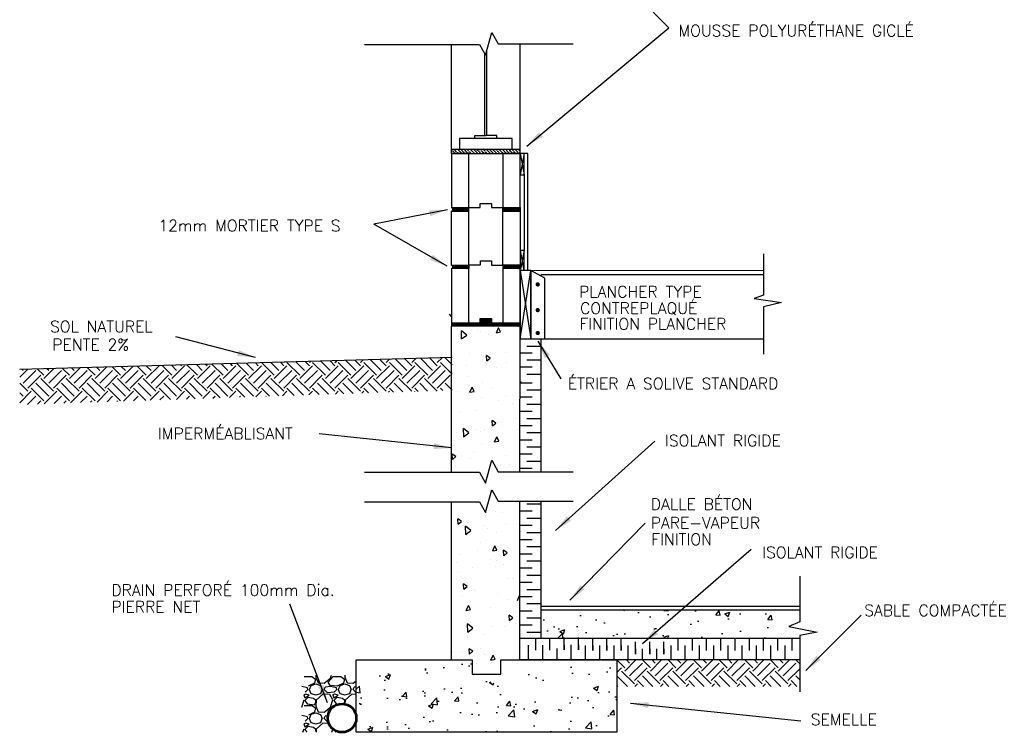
# Model space of a CAD drawing. Extents: x -8161 to 38956, y 80 to 6396.
# Tile 8 of 14: x 17488 to 20943, y 80 to 2581. Entities that reach past the tile are written whole.
import ezdxf

# ---------------------------------------------------------------- set-up
doc = ezdxf.new("R2010")
doc.units = 0
doc.layers.get('0').update_dxf_attribs({"linetype": 'CONTINUOUS'})
for name, color, linetype in [('ACIER', 6, 'CONTINUOUS'), ('BETON', 7, 'CONTINUOUS'), ('BOIS', 2, 'CONTINUOUS'), ('DIVISION', 211, 'CONTINUOUS'), ('FENETRE', 4, 'CONTINUOUS'), ('FINITION', 5, 'CONTINUOUS'), ('ISOBLOC', 3, 'CONTINUOUS'), ('ISOLANT', 9, 'CONTINUOUS'), ('MORTIER', 8, 'CONTINUOUS'), ('SOL', 26, 'CONTINUOUS'), ('SPECIFICATION', 1, 'CONTINUOUS')]:
    doc.layers.add(name, color=color, linetype=linetype)
doc.styles.add('ROMANS', font='romans')
doc.dimstyles.new('TGC', dxfattribs={"dimtxt": 2, "dimasz": 3, "dimexe": 2.5, "dimexo": 2.5, "dimgap": 1, "dimtad": 2, "dimdec": 0, "dimzin": 9, "dimtxsty": 'ROMANS', "dimblk": 'OBLIQUE', "dimcen": 1, "dimdle": 1.5, "dimclrd": 1, "dimclre": 1, "dimclrt": 1, "dimaunit": 1, "dimadec": 4, "dimazin": 0, "dimtfac": 1, "dimtdec": 0, "dimtmove": 0, "dimatfit": 3, "dimfxl": 1, "dimtzin": 0, "dimarcsym": 0})

# ---------------------------------------------------------------- blocks, each defined once
blk = doc.blocks.new('_Oblique')
at = {"color": 0, "linetype": 'ByBlock', "lineweight": -2}
blk.add_line((-0.5, -0.5), (0.5, 0.5), dxfattribs=at)

msp = doc.modelspace()

# ---------------------------------------------------------------- hatches: boundary and pattern name
at = {"layer": 'BETON'}
h = msp.add_hatch(dxfattribs=at)
h.set_pattern_fill('AR-CONC', color=256, style=0)
h.set_pattern_definition([(50, (15000, -956.57), (182.1847, -15.939), [19.05, -209.55]), (355, (15000, -956.57), (-35.243, 191.0566), [15.24, -167.64]), (100.451, (15015.18, -957.9), (146.9425, 175.1167), [16.19, -178.09]), (46.184, (15000, -905.77), (271.079, -42.042), [28.575, -314.325]), (96.6356, (15022.6, -909.27), (237.404, 247.426), [24.285, -267.135]), (351.184, (15000, -905.77), (237.405, 247.425), [22.86, -251.46]), (21, (15025.4, -918.47), (151.615, -102.2655), [19.05, -209.55]), (326, (15025.4, -918.47), (61.802, 184.188), [15.24, -167.64]), (71.4514, (15038.03, -926.99), (213.4165, 81.923), [16.19, -178.09]), (37.5, (15000, -956.57), (3.0886, 84.555), [0, -165.608, 0, -170.18, 0, -168.275]), (7.5, (15000, -956.57), (66.8197, 100.1806), [0, -97.028, 0, -161.798, 0, -64.135]), (327.5, (14943.36, -956.57), (135.5906, -5.72874), [0, -63.5, 0, -198.12, 0, -262.89]), (317.5, (14917.96, -956.57), (148.1292, 25.4265), [0, -82.55, 0, -131.572, 0, -186.69])])
h.paths.add_polyline_path([(20225.6, 510.2), (19248.9, 510.2), (19248.9, 410.2), (20225.6, 410.2)])
h = msp.add_hatch(dxfattribs=at)
h.set_pattern_fill('AR-CONC', color=256, style=0)
h.set_pattern_definition([(50, (15000, -398.32), (182.1847, -15.939), [19.05, -209.55]), (355, (15000, -398.32), (-35.243, 191.057), [15.24, -167.64]), (100.451, (15015.18, -399.64), (146.9425, 175.117), [16.19, -178.09]), (46.184, (15000, -347.52), (271.079, -42.042), [28.575, -314.325]), (96.6356, (15022.6, -351.02), (237.404, 247.426), [24.285, -267.135]), (351.184, (15000, -347.52), (237.405, 247.425), [22.86, -251.46]), (21, (15025.4, -360.22), (151.615, -102.2655), [19.05, -209.55]), (326, (15025.4, -360.22), (61.802, 184.188), [15.24, -167.64]), (71.4514, (15038.03, -368.74), (213.4165, 81.923), [16.19, -178.09]), (37.5, (15000, -398.317), (3.0886, 84.555), [0, -165.608, 0, -170.18, 0, -168.275]), (7.5, (15000, -398.32), (66.8197, 100.1806), [0, -97.028, 0, -161.798, 0, -64.135]), (327.5, (14943.36, -398.317), (135.5906, -5.7287), [0, -63.5, 0, -198.12, 0, -262.89]), (317.5, (14917.96, -398.32), (148.1292, 25.4265), [0, -82.55, 0, -131.572, 0, -186.69])])
edge = h.paths.add_edge_path()
edge.add_line((18669.2, 334.1), (19076.4, 334.1))
edge.add_line((19583.6, 334.1), (19583.6, 80.1))
edge.add_line((19176.4, 334.1), (19583.6, 334.1))
edge.add_line((19076.4, 284.1), (19176.4, 284.1))
edge.add_line((19076.4, 334.1), (19076.4, 284.1))
edge.add_line((19583.6, 80.1), (18669.2, 80.1))
edge.add_line((18669.2, 80.1), (18669.2, 334.1))
at = {"layer": 'ISOLANT'}
h = msp.add_hatch(dxfattribs=at)
h.set_pattern_fill('ANSI36', color=256, scale=2.5, angle=90, style=0)
h.set_pattern_definition([(135, (7500, 202), (-15.434815, 4.209495), [19.84375, -3.96875, 0, -3.96875])])
h.paths.add_polyline_path([(19243.9, 2126), (19003.9, 2126), (19003.9, 2111), (19063.9, 2111), (19183.9, 2111), (19243.9, 2111)])
at = {"layer": 'MORTIER'}
h = msp.add_hatch(dxfattribs=at)
h.set_pattern_fill('STEEL', color=256, style=0)
h.set_pattern_definition([(45, (15000, 214), (-2.245064, 2.245064), []), (45, (15000, 215.5875), (-2.245064, 2.245064), [])])
h.paths.add_polyline_path([(19243.9, 1909), (19243.9, 1921), (19183.9, 1921), (19183.9, 1909)])
h.paths.add_polyline_path([(19003.9, 1921, -0.746287), (19003.9, 1909), (19063.9, 1909), (19063.9, 1921)])
h = msp.add_hatch(dxfattribs=at)
h.set_pattern_fill('STEEL', color=256, style=0)
h.set_pattern_definition([(45, (15000, 12), (-2.245064, 2.245064), []), (45, (15000, 13.5875), (-2.245064, 2.245064), [])])
h.paths.add_polyline_path([(19243.9, 1707), (19243.9, 1719), (19183.9, 1719), (19183.9, 1707)])
h.paths.add_polyline_path([(19003.9, 1719, -0.746287), (19003.9, 1707), (19063.9, 1707), (19063.9, 1719)])
h = msp.add_hatch(dxfattribs=at)
h.set_pattern_fill('STEEL', color=256, style=0)
h.set_pattern_definition([(45, (15000, 0), (-2.245064, 2.245064), []), (45, (15000, 1.5875), (-2.245064, 2.245064), [])])
h.paths.add_polyline_path([(19243.9, 1505), (19243.9, 1517), (19183.9, 1517), (19143.9, 1517), (19143.9, 1532), (19103.9, 1532), (19103.9, 1517), (19063.9, 1517), (19003.9, 1517), (19003.9, 1505)])

# ---------------------------------------------------------------- linework, layer by layer
at = {"layer": 'ACIER'}
for p, q in [((19281.7, 1701), (19281.9, 1461.1)), ((19331.3, 1673.3), (19281.9, 1701)), ((19331.3, 1460.9), (19331.3, 1673.3))]:
    msp.add_line(p, q, dxfattribs=at)
at = {"layer": 'ACIER', "const_width": 7.5}
for points in [[(19302.3, 1651.7, 1), (19309.8, 1651.7, 1)], [(19302.3, 1561.6, 1), (19309.8, 1561.6, 1)], [(19302.3, 1481.1, 1), (19309.8, 1481.1, 1)]]:
    msp.add_lwpolyline(points, format="xyb", close=True, dxfattribs=at)
at = {"layer": 'BETON'}
for p, q in [((19243.9, 1505), (19003.9, 1505)), ((19003.9, 992.3), (19003.9, 1505)), ((19039.1, 1460.2), (19038.5, 1488.8)), ((19057.5, 1473.7), (19038.5, 1488.8)), ((19096.3, 1491.9), (19096.3, 1491.9)), ((19106.2, 1487.3), (19106.2, 1487.3)), ((19161.1, 1482), (19168.8, 1499.4)), ((19168.2, 1501.1), (19168.2, 1501.1)), ((19176, 1484.9), (19168.7, 1499.4)), ((19243.4, 994.6), (19243.9, 1505)), ((19039.1, 1460.2), (19057.5, 1473.7)), ((19134.4, 1475.1), (19134.4, 1475.1)), ((19161, 1482), (19176, 1484.9)), ((19038.9, 1445.7), (19038.9, 1445.7)), ((19006.3, 1395.5), (19006.3, 1395.5)), ((19068.3, 1409.3), (19068.3, 1409.3)), ((19121.5, 1404.6), (19121.5, 1404.6)), ((19139.2, 1392.6), (19125.8, 1401.8)), ((19127.5, 1383), (19125.9, 1402)), ((19127.5, 1383), (19139.2, 1392.8)), ((19192, 1413.1), (19192, 1413.1)), ((19243.6, 1414.8), (19243.6, 1414.8)), ((19009.5, 1369.2), (19009.5, 1369.2)), ((19054.5, 1368.3), (19054.5, 1368.3)), ((19161.8, 1360.3), (19161.8, 1360.3)), ((19196, 1377.3), (19196, 1377.3)), ((19062.5, 1327.6), (19062.5, 1327.6)), ((19068.1, 1273.2), (19075.9, 1290.6)), ((19083, 1276.1), (19075.8, 1290.6)), ((19112.1, 1306.4), (19112.1, 1306.4)), ((19145.1, 1286.5), (19145.1, 1286.5)), ((19247.6, 1308.1), (19248.9, 1311)), ((19247.6, 1308.1), (19248.9, 1308.3)), ((19023.4, 1276.7), (19023.4, 1276.7)), ((19061.9, 1268.5), (19061.9, 1268.5)), ((19068, 1273.2), (19083, 1276.1)), ((19109.3, 1254.6), (19109.3, 1254.6)), ((19169.7, 1244.4), (19169.7, 1244.4)), ((19191.7, 1258.2), (19191.7, 1258.2)), ((19086.1, 1209.5), (19086.1, 1209.5)), ((19218.6, 1233.6), (19218.6, 1233.6)), ((19032.9, 1204.2), (19032.9, 1204.2)), ((19227.4, 1182.4), (19227.4, 1182.4)), ((19064.6, 1130.9), (19045.5, 1146)), ((19046.2, 1117.4), (19045.6, 1145.9)), ((19047, 1158.6), (19047, 1158.6)), ((19090.5, 1142.2), (19090.5, 1142.2)), ((19118.7, 1141.7), (19118.7, 1141.7)), ((19159.1, 1164.9), (19145.7, 1174.1)), ((19147.5, 1155.3), (19145.8, 1174.3)), ((19147.4, 1155.3), (19159.1, 1165)), ((19168.7, 1168.4), (19168.7, 1168.4)), ((19180.7, 1155.5), (19180.7, 1155.5)), ((19236.4, 1141.2), (19236.4, 1141.2)), ((19022.5, 1131.9), (19022.5, 1131.9)), ((19046.1, 1117.4), (19064.6, 1130.9)), ((19105, 1135.5), (19105, 1135.5)), ((19154.6, 1099.3), (19162.4, 1116.7)), ((19169.5, 1102.1), (19162.3, 1116.6)), ((19109.6, 1091.4), (19109.6, 1091.4)), ((19148.1, 1080.2), (19148.1, 1080.2)), ((19154.6, 1099.2), (19169.5, 1102.1)), ((19019, 1047.3), (19005.6, 1056.5)), ((19007.4, 1037.7), (19005.7, 1056.7)), ((19007.3, 1037.7), (19019, 1047.5)), ((19011, 1037.3), (19011, 1037.3)), ((19018.7, 1049.9), (19018.7, 1049.9)), ((19070.6, 1040.5), (19070.6, 1040.5)), ((19080.7, 1063.7), (19080.7, 1063.7)), ((19192.3, 1050.3), (19192.3, 1050.3)), ((19018.2, 1012.7), (19018.2, 1012.7)), ((19174.2, 1014.7), (19174.2, 1014.7)), ((19205.7, 1018.2), (19205.7, 1018.2)), ((19003.9, 629.4), (19003.9, 889.1)), ((19231, 888), (19231, 888)), ((19243.1, 629.4), (19243.4, 891.5)), ((19156.8, 855.2), (19156.8, 855.2)), ((19183.8, 851.4), (19183.8, 851.4)), ((19027.3, 810), (19025.6, 829)), ((19038.9, 819.6), (19025.6, 828.8)), ((19027.2, 810), (19038.9, 819.8)), ((19046.3, 806.6), (19046.3, 806.6)), ((19071.7, 788.1), (19052.6, 803.1)), ((19053.2, 774.5), (19052.7, 803.1)), ((19117.8, 804.4), (19117.8, 804.4)), ((19131.1, 796.1), (19131.1, 796.1)), ((19193.1, 809.9), (19193.1, 809.9)), ((19239.5, 814.1), (19239.5, 814.1)), ((19053.2, 774.5), (19071.7, 788)), ((19162.7, 781.2), (19162.7, 781.2)), ((19241.4, 789.4), (19241.4, 789.4)), ((19245.1, 784.8), (19245.1, 784.8)), ((19104, 744.6), (19104, 744.6)), ((19148.2, 716.5), (19156, 733.9)), ((19163.1, 719.4), (19155.9, 733.9)), ((19180.4, 737.1), (19180.4, 737.1)), ((19031.2, 704.3), (19031.2, 704.3)), ((19093.2, 718), (19093.2, 718)), ((19148.1, 716.5), (19163.1, 719.4)), ((19198.9, 709.4), (19185.6, 718.6)), ((19187.3, 699.8), (19185.7, 718.8)), ((19187.3, 699.8), (19198.9, 709.6)), ((19019.3, 676), (19019.3, 676)), ((19075.9, 658.5), (19075.9, 658.5)), ((19141.4, 686.3), (19141.4, 686.3)), ((19158.4, 662.1), (19158.4, 662.1)), ((19161.6, 682.7), (19161.6, 682.7)), ((19186.7, 669.1), (19186.7, 669.1)), ((19003.9, 334.1), (19003.9, 629.4)), ((19024.7, 642.4), (19024.7, 642.4)), ((19242.8, 334.1), (19243.1, 629.4)), ((19058.8, 591.9), (19045.5, 601.1)), ((19047.2, 582.3), (19045.6, 601.3)), ((19047.2, 582.2), (19058.8, 592)), ((19204, 619.1), (19204, 619.1)), ((19219.2, 620.7), (19219.2, 620.7)), ((19042.9, 557.9), (19042.9, 557.9)), ((19082.3, 580.5), (19082.3, 580.5)), ((19086.7, 577.3), (19086.7, 577.3)), ((19165, 568.2), (19165, 568.2)), ((19234.7, 542.5), (19242.5, 559.9)), ((19055.2, 507.6), (19063, 525)), ((19070.1, 510.5), (19062.9, 525)), ((19071.6, 539.3), (19071.6, 539.3)), ((19139.9, 518.5), (19139.9, 518.5)), ((19203, 545.1), (19203, 545.1)), ((19243.5, 542.3), (19243.5, 542.3)), ((19055.2, 507.6), (19070.1, 510.5)), ((19218.8, 481.7), (19205.5, 490.9)), ((19207.2, 472.1), (19205.6, 491.1)), ((19227.6, 501), (19227.6, 501)), ((19317.9, 510.2), (20225.6, 510.2)), ((19060.3, 431.7), (19059.7, 460.3)), ((19078.8, 445.2), (19059.7, 460.3)), ((19143.5, 450.5), (19143.5, 450.5)), ((19188.5, 450.1), (19188.5, 450.1)), ((19197.5, 456.5), (19197.5, 456.5)), ((19205.5, 464.3), (19205.5, 464.3)), ((19207.2, 472.1), (19218.8, 481.9)), ((19060.3, 431.7), (19078.8, 445.2)), ((19066.5, 439.8), (19066.5, 439.8)), ((19116.3, 422.4), (19116.3, 422.4)), ((19060.4, 413.6), (19060.4, 413.6)), ((19007.4, 362.8), (19007.4, 362.8)), ((19043.6, 358.7), (19043.6, 358.7)), ((19078.7, 364.2), (19065.4, 373.3)), ((19067.1, 354.6), (19065.5, 373.5)), ((19067.1, 354.5), (19078.8, 364.3)), ((19105.6, 372.4), (19105.6, 372.4)), ((19118, 351.6), (19118, 351.6)), ((19141.8, 333.7), (19149.5, 351.1)), ((19156.6, 336.6), (19149.4, 351.1)), ((18669.2, 80.1), (18669.2, 334.1)), ((18669.2, 334.1), (19076.4, 334.1)), ((19076.4, 334.1), (19076.4, 284.1)), ((19090, 321.7), (19090, 321.7)), ((19141.7, 333.7), (19156.7, 336.6)), ((19176.4, 284.1), (19176.4, 334.1)), ((19176.4, 334.1), (19583.6, 334.1)), ((19583.6, 334.1), (19583.6, 80.1)), ((18527.9, 280.1), (18527.5, 273.3)), ((18579.3, 270.2), (18582.5, 280.1)), ((18629.5, 280.1), (18629.1, 273.3)), ((19076.4, 284.1), (19176.4, 284.1)), ((19175.6, 289.7), (19175.6, 289.7)), ((18486.9, 276.3), (18513.3, 276.3)), ((18522.4, 252.9), (18501, 241.7)), ((18505.2, 230.6), (18511.3, 244.8)), ((18511.3, 244.8), (18527.6, 249.9)), ((18513.3, 276.3), (18526.5, 267.1)), ((18526.5, 267.2), (18522.4, 252.9)), ((18527.5, 273.3), (18535.6, 254)), ((18527.5, 249.9), (18543.7, 243.8)), ((18535.6, 254), (18556.9, 252.9)), ((18543.8, 243.8), (18549.9, 230.6)), ((18557, 252.9), (18579.3, 270.2)), ((18570.2, 256), (18588.5, 276.3)), ((18577.3, 243.8), (18570.2, 256)), ((18602.8, 241.8), (18577.4, 243.8)), ((18602.8, 241.8), (18577.4, 243.8)), ((18588.5, 276.3), (18614.9, 276.3)), ((18624, 252.9), (18602.6, 241.7)), ((18606.8, 230.6), (18612.9, 244.8)), ((18612.9, 244.8), (18629.2, 249.9)), ((18614.9, 276.3), (18628.1, 267.1)), ((18628.1, 267.2), (18624, 252.9)), ((18629.1, 273.3), (18637.2, 254)), ((18629.1, 249.9), (18645.3, 243.8)), ((18637.2, 254), (18658.5, 252.9)), ((18645.4, 243.8), (18651.5, 230.5)), ((18658.6, 252.9), (18669.2, 261.2)), ((18498.1, 235.7), (18477.7, 240.8)), ((18491.9, 214.3), (18484.8, 211.3)), ((18484.9, 211.3), (18488.9, 201.1)), ((18488.9, 201.1), (18504.2, 210.3)), ((18499.1, 230.6), (18489.9, 220.4)), ((18504.2, 210.3), (18492, 214.3)), ((18499.1, 230.6), (18498.1, 235.7)), ((18504.2, 230.6), (18510.3, 216.4)), ((18510.2, 216.4), (18527.5, 211.3)), ((18527.6, 211.3), (18544.8, 216.4)), ((18551.9, 214.3), (18528.5, 193)), ((18544.8, 216.4), (18549.9, 230.6)), ((18576.3, 212.3), (18551.9, 214.3)), ((18557, 230.6), (18560, 238.7)), ((18568.1, 218.4), (18557, 230.6)), ((18579.5, 240.8), (18560.2, 238.7)), ((18591.4, 220.4), (18568, 218.4)), ((18587.5, 194), (18576.3, 212.3)), ((18599.7, 235.7), (18579.3, 240.8)), ((18593.5, 214.3), (18586.4, 211.3)), ((18586.5, 211.3), (18590.5, 201.1)), ((18590.5, 201.1), (18605.8, 210.3)), ((18600.7, 230.6), (18591.5, 220.4)), ((18605.8, 210.3), (18593.6, 214.3)), ((18600.7, 230.6), (18599.7, 235.7)), ((18605.8, 230.6), (18611.8, 216.4)), ((18611.8, 216.4), (18629.1, 211.3)), ((18629.2, 211.3), (18646.4, 216.4)), ((18653.5, 214.3), (18630.1, 193)), ((18646.4, 216.3), (18651.5, 230.6)), ((18669.2, 213), (18653.5, 214.3)), ((18658.6, 230.6), (18661.6, 238.7)), ((18669.2, 219), (18658.6, 230.6)), ((18669.2, 239.5), (18661.8, 238.7)), ((18477.7, 168.6), (18485.9, 194)), ((18486.9, 174.7), (18513.3, 174.7)), ((18499.1, 202.1), (18488.9, 192)), ((18488.9, 192), (18497, 179.8)), ((18497.1, 179.8), (18522.5, 176.7)), ((18519.4, 199.1), (18499.1, 202.1)), ((18513.3, 174.7), (18526.5, 165.6)), ((18527.5, 192), (18519.4, 199.1)), ((18522.5, 176.8), (18527.5, 185.9)), ((18528.5, 193), (18527.5, 171.7)), ((18527.5, 185.9), (18527.5, 192)), ((18570.2, 154.4), (18588.5, 174.7)), ((18579.3, 168.6), (18587.5, 194)), ((18588.5, 174.7), (18596.9, 174.7)), ((18600.7, 202.1), (18590.5, 192)), ((18590.5, 192), (18598.6, 179.8)), ((18598.7, 179.8), (18607.8, 178.7)), ((18621, 199.1), (18600.7, 202.1)), ((18629.1, 192), (18621, 199.1)), ((18625.7, 179.7), (18629.1, 185.9)), ((18629.1, 185.9), (18629.1, 192)), ((18630.1, 193), (18629.5, 179)), ((18498.1, 134.1), (18477.7, 139.2)), ((18522.4, 151.3), (18501.1, 140.1)), ((18505.2, 129), (18511.3, 143.2)), ((18511.3, 143.2), (18527.6, 148.3)), ((18526.5, 165.6), (18522.4, 151.3)), ((18527.5, 171.7), (18535.6, 152.4)), ((18527.5, 148.3), (18543.8, 142.2)), ((18535.6, 152.4), (18557, 151.3)), ((18543.8, 142.2), (18549.9, 129)), ((18557, 151.3), (18579.3, 168.6)), ((18573.2, 149.2), (18570.2, 154.4)), ((18492, 112.7), (18484.8, 109.7)), ((18484.9, 109.7), (18488.9, 99.5)), ((18488.9, 99.5), (18504.2, 108.7)), ((18499.1, 129), (18489.9, 118.8)), ((18504.2, 108.7), (18492, 112.7)), ((18499.1, 129), (18498.1, 134.1)), ((18504.2, 129), (18510.3, 114.8)), ((18510.2, 114.8), (18527.5, 109.7)), ((18527.5, 109.7), (18544.8, 114.8)), ((18551.9, 112.7), (18528.5, 91.4)), ((18544.8, 114.8), (18549.9, 129)), ((18573.2, 111), (18551.9, 112.7)), ((18557, 129), (18560, 137.1)), ((18568.2, 116.8), (18557, 129)), ((18570.1, 138.2), (18560.1, 137.1)), ((18571.1, 117.1), (18568.1, 116.8)), ((18481.9, 80.1), (18485.9, 92.4)), ((18499.1, 100.5), (18488.9, 90.4)), ((18488.9, 90.4), (18495.8, 80.1)), ((18519.4, 97.5), (18499.1, 100.5)), ((18527.5, 90.4), (18519.4, 97.5)), ((18527.5, 84.3), (18527.5, 90.4)), ((18528.5, 91.4), (18528, 80.1)), ((18583.5, 80.1), (18587.3, 91.8)), ((18591.9, 88.3), (18597.4, 80.1)), ((19583.6, 80.1), (18669.2, 80.1))]:
    msp.add_line(p, q, dxfattribs=at)
at = {"layer": 'BETON', "lineweight": 53}
msp.add_circle((18619.4, 130.1), 50, dxfattribs=at)
at = {"layer": 'BOIS'}
for p, q in [((19257.9, 2111), (19243.9, 2111)), ((19243.9, 2111), (19257.9, 2036)), ((19257.9, 2111), (19243.9, 2036)), ((19257.9, 2036), (19257.9, 2111)), ((19257.9, 2036), (19257.9, 2111)), ((19243.9, 2036), (19257.9, 2036)), ((19257.9, 1770.3), (19243.9, 1770.3)), ((19243.9, 1770.3), (19256.9, 1701)), ((19257.9, 1770.3), (19245.8, 1705.5)), ((19257.9, 1701), (19257.9, 1770.3)), ((19257.9, 1701), (19257.9, 1770.3)), ((19243.9, 1701), (19243.9, 1461)), ((19243.9, 1701), (19281.9, 1461)), ((19243.9, 1461), (19281.7, 1701)), ((19281.9, 1701), (19243.9, 1701)), ((19281.9, 1461), (19281.9, 1701)), ((20098.8, 1684.9), (19316.7, 1684.9)), ((19243.9, 1461), (19281.9, 1461)), ((19281.9, 1460.9), (20098.8, 1460.9))]:
    msp.add_line(p, q, dxfattribs=at)
at = {"layer": 'DIVISION'}
for p, q in [((19123.3, 2456.4), (19144.7, 2536.2)), ((19144.7, 2536.2), (19167.7, 2496.3)), ((18698.3, 2494), (19101.6, 2494)), ((19101.6, 2494), (19123.3, 2456.4)), ((19167.7, 2496.3), (19430.3, 2496.3)), ((20098.8, 1759), (20098.8, 1613.8)), ((20098.8, 1613.8), (20065.8, 1602.7)), ((20065.8, 1602.7), (20161.7, 1588.6)), ((20161.7, 1588.6), (20098.8, 1572.5)), ((20098.8, 1572.5), (20098.8, 1407.2)), ((19123.3, 954.7), (19144.7, 1034.5)), ((19144.7, 1034.5), (19167.7, 994.6)), ((18698.3, 992.3), (19101.6, 992.3)), ((19101.6, 992.3), (19123.3, 954.7)), ((19167.7, 994.6), (19430.3, 994.6)), ((19123.3, 851.6), (19144.7, 931.4)), ((19144.7, 931.4), (19167.7, 891.5)), ((18698.3, 889.1), (19101.6, 889.1)), ((19101.6, 889.1), (19123.3, 851.6)), ((19167.7, 891.5), (19430.3, 891.5)), ((20225.6, 628.5), (20225.6, 467.8)), ((20225.6, 467.8), (20187.3, 451.8)), ((20187.3, 451.8), (20287.2, 431.8)), ((20287.2, 431.8), (20225.6, 419.6)), ((20225.6, 419.6), (20225.6, 222.4))]:
    msp.add_line(p, q, dxfattribs=at)
at = {"layer": 'FENETRE'}
for p, q in [((19120.9, 2174.3), (19120.9, 2460.5)), ((19126.9, 2174.3), (19126.9, 2470.1)), ((19215.9, 2164), (19031.9, 2164)), ((19031.9, 2164), (19031.9, 2126)), ((19085.1, 2164), (19085.1, 2174.3)), ((19085.1, 2174.3), (19123.9, 2174.3)), ((19162.8, 2174.3), (19123.9, 2174.3)), ((19162.8, 2164), (19162.8, 2174.3)), ((19215.9, 2126), (19215.9, 2164)), ((19031.9, 2126), (19215.9, 2126))]:
    msp.add_line(p, q, dxfattribs=at)
at = {"layer": 'FINITION'}
for p, q in [((19270.9, 2111), (19257.9, 2111)), ((19270.9, 1887.6), (19270.9, 2111)), ((19270.9, 1701), (19270.9, 2087.3)), ((19257.9, 2036), (19257.9, 1897.9)), ((19257.9, 2012.3), (19257.9, 1770.3)), ((19281.9, 1701), (20098.8, 1701.4)), ((19317.9, 522.8), (20225.6, 522.8))]:
    msp.add_line(p, q, dxfattribs=at)
at = {"layer": 'ISOBLOC'}
for p, q in [((19003.9, 2111), (19003.9, 2494)), ((19243.9, 2111), (19243.9, 2496.3)), ((19063.9, 2111), (19003.9, 2111)), ((19003.9, 2111), (19003.9, 1921)), ((19063.9, 1921), (19063.9, 2111)), ((19063.9, 2111), (19183.9, 2111)), ((19243.9, 2111), (19183.9, 2111)), ((19183.9, 2111), (19183.9, 1921)), ((19243.9, 1921), (19243.9, 2111)), ((19103.9, 1921), (19103.9, 1936)), ((19103.9, 1921), (19103.9, 1936)), ((19103.9, 1936), (19143.9, 1936)), ((19143.9, 1936), (19143.9, 1921)), ((19003.9, 1921), (19063.9, 1921)), ((19003.9, 1719), (19003.9, 1909)), ((19003.9, 1909), (19063.9, 1909)), ((19063.9, 1921), (19103.9, 1921)), ((19063.9, 1921), (19103.9, 1921)), ((19063.9, 1719), (19063.9, 1921)), ((19143.9, 1921), (19183.9, 1921)), ((19183.9, 1921), (19243.9, 1921)), ((19183.9, 1719), (19183.9, 1921)), ((19183.9, 1909), (19243.9, 1909)), ((19243.9, 1909), (19243.9, 1719)), ((19103.9, 1734), (19143.9, 1734)), ((19103.9, 1734), (19103.9, 1719)), ((19143.9, 1734), (19143.9, 1719)), ((19143.9, 1734), (19143.9, 1719)), ((19003.9, 1719), (19063.9, 1719)), ((19063.9, 1707), (19003.9, 1707)), ((19003.9, 1707), (19003.9, 1517)), ((19063.9, 1719), (19063.9, 1707)), ((19103.9, 1719), (19063.9, 1719)), ((19063.9, 1517), (19063.9, 1707)), ((19143.9, 1719), (19183.9, 1719)), ((19183.9, 1719), (19183.9, 1707)), ((19243.9, 1719), (19183.9, 1719)), ((19243.9, 1707), (19183.9, 1707)), ((19183.9, 1707), (19183.9, 1517)), ((19243.9, 1517), (19243.9, 1707)), ((19103.9, 1517), (19103.9, 1532)), ((19103.9, 1532), (19143.9, 1532)), ((19143.9, 1532), (19143.9, 1517)), ((19003.9, 1517), (19063.9, 1517)), ((19063.9, 1517), (19103.9, 1517)), ((19143.9, 1517), (19183.9, 1517)), ((19183.9, 1517), (19243.9, 1517))]:
    msp.add_line(p, q, dxfattribs=at)
at = {"layer": 'ISOLANT'}
for p, q in [((19003.9, 2126), (19243.9, 2126)), ((19003.9, 2111), (19243.9, 2111)), ((19317.9, 1285.9), (19318, 1460.9)), ((19317.9, 1433.5), (19268.1, 1433.5)), ((19317.9, 1433.5), (19268.1, 1433.5)), ((19286.1, 1410.9), (19242.9, 1410.9)), ((19286.1, 1410.9), (19242.9, 1410.9)), ((19286.1, 1410.9), (19242.9, 1410.9)), ((19317.9, 1385.9), (19268.1, 1385.9)), ((19317.9, 1385.9), (19268.1, 1385.9)), ((19317.9, 1385.9), (19268.1, 1385.9)), ((19286.1, 1360.9), (19242.9, 1360.9)), ((19286.1, 1360.9), (19242.9, 1360.9)), ((19317.9, 1335.9), (19268.1, 1335.9)), ((19317.9, 1335.9), (19268.1, 1335.9)), ((19286.1, 1305.5), (19242.9, 1305.5)), ((19317.9, 1280.5), (19268.1, 1280.5)), ((19317.9, 994.6), (19317.9, 1285.9)), ((19286.1, 1255.5), (19242.9, 1255.5)), ((19286.1, 1255.5), (19242.9, 1255.5)), ((19317.9, 1230.5), (19268.1, 1230.5)), ((19317.9, 1230.5), (19268.1, 1230.5)), ((19286.1, 1205.5), (19242.9, 1205.5)), ((19286.1, 1205.5), (19242.9, 1205.5)), ((19286.1, 1205.5), (19242.9, 1205.5)), ((19317.9, 1180.5), (19268.1, 1180.5)), ((19317.9, 1180.5), (19268.1, 1180.5)), ((19317.9, 1180.5), (19268.1, 1180.5)), ((19286.1, 1155.5), (19242.9, 1155.5)), ((19286.1, 1155.5), (19242.9, 1155.5)), ((19317.9, 1130.5), (19268.1, 1130.5)), ((19317.9, 1130.5), (19268.1, 1130.5)), ((19286.1, 1105.5), (19242.9, 1105.5)), ((19286.1, 1105.5), (19242.9, 1105.5)), ((19286.1, 1105.5), (19242.9, 1105.5)), ((19317.9, 1080.5), (19268.1, 1080.5)), ((19317.9, 1080.5), (19268.1, 1080.5)), ((19317.9, 1080.5), (19268.1, 1080.5)), ((19286.1, 1055.5), (19242.9, 1055.5)), ((19286.1, 1055.5), (19242.9, 1055.5)), ((19286.1, 1005.5), (19242.9, 1005.5)), ((19286.1, 1005.5), (19242.9, 1005.5)), ((19286.1, 1005.5), (19242.9, 1005.5)), ((19317.9, 1030.5), (19268.1, 1030.5)), ((19317.9, 1030.5), (19268.1, 1030.5)), ((19317.9, 880.5), (19268.1, 880.5)), ((19317.9, 880.5), (19268.1, 880.5)), ((19317.9, 880.5), (19268.1, 880.5)), ((19317.9, 410.2), (19317.9, 891.5)), ((19286.1, 855.5), (19242.9, 855.5)), ((19286.1, 855.5), (19242.9, 855.5)), ((19317.9, 830.5), (19268.1, 830.5)), ((19317.9, 830.5), (19268.1, 830.5)), ((19286.1, 805.5), (19242.9, 805.5)), ((19286.1, 805.5), (19242.9, 805.5)), ((19286.1, 805.5), (19242.9, 805.5)), ((19317.9, 780.5), (19268.1, 780.5)), ((19317.9, 780.5), (19268.1, 780.5)), ((19317.9, 780.5), (19268.1, 780.5)), ((19286.1, 755.5), (19242.9, 755.5)), ((19286.1, 755.5), (19242.9, 755.5)), ((19317.9, 730.5), (19268.1, 730.5)), ((19317.9, 730.5), (19268.1, 730.5)), ((19286.1, 705.5), (19242.9, 705.5)), ((19286.1, 705.5), (19242.9, 705.5)), ((19286.1, 705.5), (19242.9, 705.5)), ((19317.9, 680.5), (19268.1, 680.5)), ((19317.9, 680.5), (19268.1, 680.5)), ((19317.9, 680.5), (19268.1, 680.5)), ((19286.1, 655.5), (19242.9, 655.5)), ((19286.1, 655.5), (19242.9, 655.5)), ((19317.9, 630.5), (19268.1, 630.5)), ((19317.9, 630.5), (19268.1, 630.5)), ((19286.1, 605.5), (19242.9, 605.5)), ((19286.1, 555.5), (19242.9, 555.5)), ((19317.9, 580.5), (19268.1, 580.5)), ((19317.9, 530.5), (19268.1, 530.5)), ((19286.1, 505.5), (19242.9, 505.5)), ((19286.1, 505.5), (19242.9, 505.5)), ((19286.1, 455.5), (19242.9, 455.5)), ((19317.9, 480.5), (19268.1, 480.5)), ((19317.9, 480.5), (19268.1, 480.5)), ((19317.9, 430.5), (19268.1, 430.5)), ((19242.9, 410.2), (20225.6, 410.2)), ((19242.9, 410.2), (19317.9, 410.2)), ((19273.9, 335.9), (19273.9, 385.7)), ((19298.9, 367.7), (19298.9, 410.9)), ((19323.9, 335.9), (19323.9, 385.7)), ((19348.9, 367.7), (19348.9, 410.9)), ((19398.9, 369), (19398.9, 412.2)), ((19398.9, 387.1), (19398.9, 369)), ((19423.9, 337.2), (19423.9, 387.1)), ((19448.9, 369), (19448.9, 412.2)), ((19448.9, 387.1), (19448.9, 369)), ((19473.9, 335.2), (19473.9, 385.1)), ((19498.9, 367), (19498.9, 410.2)), ((19498.9, 385.1), (19498.9, 367)), ((19523.9, 335.2), (19523.9, 385.1)), ((19548.9, 367), (19548.9, 410.2)), ((19548.9, 385.1), (19548.9, 367)), ((19573.9, 335.2), (19573.9, 385.1)), ((19598.9, 367), (19598.9, 410.2)), ((19598.9, 385.1), (19598.9, 367)), ((19623.9, 335.2), (19623.9, 385.1)), ((19648.9, 354.5), (19648.9, 397.7)), ((19698.9, 354.5), (19698.9, 397.7)), ((19748.9, 354.5), (19748.9, 397.7)), ((19773.9, 334.8), (19773.9, 384.7)), ((19798.9, 366.6), (19798.9, 409.8)), ((19823.9, 334.8), (19823.9, 384.7)), ((19848.9, 366.6), (19848.9, 409.8)), ((19873.9, 334.8), (19873.9, 384.7)), ((19898.9, 366.6), (19898.9, 409.8)), ((19923.9, 334.8), (19923.9, 384.7)), ((19948.9, 366.6), (19948.9, 409.8)), ((19973.9, 334.8), (19973.9, 384.7)), ((19998.9, 366.6), (19998.9, 409.8)), ((20023.9, 334.8), (20023.9, 384.7)), ((20048.9, 366.6), (20048.9, 409.8)), ((20073.9, 334.8), (20073.9, 384.7)), ((20098.9, 366.6), (20098.9, 409.8)), ((20123.9, 334.8), (20123.9, 384.7)), ((20148.9, 366.6), (20148.9, 409.8)), ((20173.9, 334.8), (20173.9, 384.7)), ((20198.9, 366.6), (20198.9, 409.8)), ((19373.9, 337.2), (19373.9, 374.5)), ((19648.9, 372.5), (19648.9, 354.5)), ((19673.9, 335.2), (19673.9, 372.5)), ((19698.9, 372.5), (19698.9, 354.5)), ((19723.9, 335.2), (19723.9, 372.5)), ((19748.9, 372.5), (19748.9, 354.5)), ((19242.8, 335.2), (20225.6, 335.2))]:
    msp.add_line(p, q, dxfattribs=at)
at = {"layer": 'MORTIER'}
for p, q in [((19243.9, 1921), (19243.9, 1909)), ((19243.9, 1719), (19243.9, 1707)), ((19003.9, 1517), (19003.9, 1505)), ((19243.9, 1517), (19243.9, 1505))]:
    msp.add_line(p, q, dxfattribs=at)
for centre in [(19002.1, 1915), (19002.1, 1713)]:
    msp.add_arc(centre, 6.26, 286.533, 73.467, dxfattribs=at)
at = {"layer": 'SOL'}
for p, q in [((19003.9, 1539.6), (18996.2, 1547.3)), ((19006.3, 1395.5), (17488.1, 1352.9)), ((18577.6, 1349.6), (18544.7, 1382.5)), ((18594.5, 1366.5), (18577.5, 1383.5)), ((18594.5, 1377.7), (18600.9, 1384.1)), ((18667.4, 1349.6), (18632.1, 1385)), ((18684.3, 1366.5), (18664.8, 1385.9)), ((18684.3, 1377.7), (18693.3, 1386.7)), ((18757.2, 1349.6), (18719.4, 1387.5)), ((18774.1, 1366.5), (18752.2, 1388.4)), ((18774.1, 1377.7), (18785.7, 1389.3)), ((18847, 1349.6), (18806.8, 1389.9)), ((18863.9, 1366.5), (18839.5, 1390.8)), ((18863.9, 1377.7), (18878.1, 1391.9)), ((18936.8, 1349.6), (18894.1, 1392.4)), ((18953.7, 1366.5), (18926.9, 1393.3)), ((18953.7, 1377.7), (18970.5, 1394.5)), ((19006.3, 1370), (18981.7, 1394.5)), ((17488.1, 1326.5), (17515.2, 1353.6)), ((17500, 1349.6), (17496.5, 1353.1)), ((17500, 1304.7), (17544.9, 1349.6)), ((17573, 1332.8), (17551.1, 1354.6)), ((17573, 1321.6), (17607.6, 1356.2)), ((17589.8, 1349.6), (17583.9, 1355.6)), ((17589.8, 1304.7), (17634.7, 1349.6)), ((17662.8, 1332.8), (17638.5, 1357.1)), ((17662.8, 1321.6), (17700, 1358.8)), ((17679.6, 1349.6), (17671.2, 1358)), ((17679.6, 1304.7), (17724.5, 1349.6)), ((17752.6, 1332.8), (17725.8, 1359.5)), ((17752.6, 1321.6), (17792.4, 1361.4)), ((17769.4, 1349.6), (17758.6, 1360.5)), ((17769.4, 1304.7), (17814.3, 1349.6)), ((17842.4, 1332.8), (17813.2, 1362)), ((17842.4, 1321.6), (17884.8, 1364)), ((17859.2, 1349.6), (17845.9, 1362.9)), ((17859.2, 1304.7), (17904.1, 1349.6)), ((17932.2, 1332.8), (17900.5, 1364.5)), ((17932.2, 1321.6), (17977.1, 1366.5)), ((17949, 1349.6), (17933.3, 1365.4)), ((17949, 1304.7), (17993.9, 1349.6)), ((18022, 1332.8), (17987.9, 1366.9)), ((18038.8, 1349.6), (18020.6, 1367.8)), ((18022, 1321.6), (18066.9, 1366.5)), ((18038.8, 1304.7), (18083.7, 1349.6)), ((18055.7, 1366.5), (18053.4, 1368.7)), ((18111.8, 1332.8), (18075.2, 1369.4)), ((18128.6, 1349.6), (18108, 1370.3)), ((18111.8, 1321.6), (18156.7, 1366.5)), ((18128.6, 1304.7), (18173.5, 1349.6)), ((18145.5, 1366.5), (18140.7, 1371.2)), ((18201.6, 1332.8), (18162.6, 1371.8)), ((18218.4, 1349.6), (18195.3, 1372.7)), ((18201.6, 1321.6), (18246.5, 1366.5)), ((18218.4, 1304.7), (18263.3, 1349.6)), ((18235.3, 1366.5), (18228.1, 1373.7)), ((18291.4, 1332.8), (18249.9, 1374.3)), ((18308.2, 1349.6), (18282.7, 1375.2)), ((18291.4, 1321.6), (18336.3, 1366.5)), ((18308.2, 1304.7), (18353.1, 1349.6)), ((18325.1, 1366.5), (18315.4, 1376.1)), ((18381.2, 1332.8), (18337.3, 1376.7)), ((18398, 1349.6), (18370, 1377.6)), ((18381.2, 1321.6), (18426.1, 1366.5)), ((18398, 1304.7), (18442.9, 1349.6)), ((18414.9, 1366.5), (18402.8, 1378.6)), ((18414.9, 1377.7), (18416.1, 1378.9)), ((18471, 1332.8), (18426.1, 1377.7)), ((18487.8, 1349.6), (18457.4, 1380.1)), ((18471, 1321.6), (18515.9, 1366.5)), ((18487.8, 1304.7), (18532.7, 1349.6)), ((18504.7, 1366.5), (18490.1, 1381)), ((18504.7, 1377.7), (18508.5, 1381.5)), ((18560.8, 1332.8), (18515.9, 1377.7)), ((18560.8, 1321.6), (18605.7, 1366.5)), ((18577.6, 1304.7), (18622.5, 1349.6)), ((18650.6, 1332.8), (18605.7, 1377.7)), ((18650.6, 1321.6), (18695.5, 1366.5)), ((18667.4, 1304.7), (18712.3, 1349.6)), ((18740.4, 1332.8), (18695.5, 1377.7)), ((18740.4, 1321.6), (18785.3, 1366.5)), ((18757.2, 1304.7), (18802.1, 1349.6)), ((18830.2, 1332.8), (18785.3, 1377.7)), ((18830.2, 1321.6), (18875.1, 1366.5)), ((18847, 1304.7), (18891.9, 1349.6)), ((18920, 1332.8), (18875.1, 1377.7)), ((18920, 1321.6), (18964.9, 1366.5)), ((18936.8, 1304.7), (18981.7, 1349.6)), ((19006.3, 1336.3), (18964.9, 1377.7)), ((17516.8, 1287.9), (17561.7, 1332.8)), ((17606.6, 1276.7), (17561.7, 1321.6)), ((17606.6, 1287.9), (17651.5, 1332.8)), ((17696.4, 1276.7), (17651.5, 1321.6)), ((17696.4, 1287.9), (17741.3, 1332.8)), ((17786.3, 1276.7), (17741.3, 1321.6)), ((17786.3, 1287.9), (17831.2, 1332.8)), ((17876.1, 1276.7), (17831.2, 1321.6)), ((17876.1, 1287.9), (17921, 1332.8)), ((17965.9, 1276.7), (17921, 1321.6)), ((17965.9, 1287.9), (18010.8, 1332.8)), ((18055.7, 1276.7), (18010.8, 1321.6)), ((18055.7, 1287.9), (18100.6, 1332.8)), ((18145.5, 1276.7), (18100.6, 1321.6)), ((18145.5, 1287.9), (18190.4, 1332.8)), ((18235.3, 1276.7), (18190.4, 1321.6)), ((18235.3, 1287.9), (18280.2, 1332.8)), ((18325.1, 1276.7), (18280.2, 1321.6)), ((18325.1, 1287.9), (18370, 1332.8)), ((18414.9, 1276.7), (18370, 1321.6)), ((18414.9, 1287.9), (18459.8, 1332.8)), ((18504.7, 1276.7), (18459.8, 1321.6)), ((18504.7, 1287.9), (18549.6, 1332.8)), ((18594.5, 1276.7), (18549.6, 1321.6)), ((18594.5, 1287.9), (18639.4, 1332.8)), ((18684.3, 1276.7), (18639.4, 1321.6)), ((18684.3, 1287.9), (18729.2, 1332.8)), ((18774.1, 1276.7), (18729.2, 1321.6)), ((18774.1, 1287.9), (18819, 1332.8)), ((18863.9, 1276.7), (18819, 1321.6)), ((18863.9, 1287.9), (18908.8, 1332.8)), ((18953.7, 1276.7), (18908.8, 1321.6)), ((18953.7, 1287.9), (18998.6, 1332.8)), ((17516.8, 1276.7), (17488.1, 1305.4)), ((17573, 1243), (17528.1, 1287.9)), ((17589.8, 1259.8), (17544.9, 1304.7)), ((17662.8, 1243), (17617.9, 1287.9)), ((17679.6, 1259.8), (17634.7, 1304.7)), ((17752.6, 1243), (17707.7, 1287.9)), ((17769.4, 1259.8), (17724.5, 1304.7)), ((17842.4, 1243), (17797.5, 1287.9)), ((17859.2, 1259.8), (17814.3, 1304.7)), ((17930.6, 1244.6), (17887.3, 1287.9)), ((17949, 1259.8), (17904.1, 1304.7)), ((18017.5, 1247.5), (17977.1, 1287.9)), ((18038.8, 1259.8), (17993.9, 1304.7)), ((18104.4, 1250.4), (18066.9, 1287.9)), ((18128.6, 1259.8), (18083.7, 1304.7)), ((18191.3, 1253.3), (18156.7, 1287.9)), ((18218.4, 1259.8), (18173.5, 1304.7)), ((18278.1, 1256.2), (18246.5, 1287.9)), ((18308.2, 1259.8), (18263.3, 1304.7)), ((18365, 1259.1), (18336.3, 1287.9)), ((18397.6, 1260.2), (18353.1, 1304.7)), ((18451.9, 1262.1), (18426.1, 1287.9)), ((18484.5, 1263.2), (18442.9, 1304.7)), ((18538.8, 1265), (18515.9, 1287.9)), ((18571.4, 1266.1), (18532.7, 1304.7)), ((18625.7, 1267.9), (18605.7, 1287.9)), ((18658.3, 1269), (18622.5, 1304.7)), ((18712.6, 1270.8), (18695.5, 1287.9)), ((18745.2, 1271.9), (18712.3, 1304.7)), ((18799.5, 1273.7), (18785.3, 1287.9)), ((18832.1, 1274.8), (18802.1, 1304.7)), ((18886.5, 1276.5), (18875.1, 1287.9)), ((18919.1, 1277.6), (18891.9, 1304.7)), ((18973.5, 1279.3), (18964.9, 1287.9)), ((19006.3, 1280.2), (18981.7, 1304.7)), ((17488.1, 1236.7), (17528.1, 1276.7)), ((17500, 1259.8), (17488.1, 1271.7)), ((17515.7, 1230.6), (17544.9, 1259.8)), ((17573.8, 1232.6), (17617.9, 1276.7)), ((17608.6, 1233.8), (17634.7, 1259.8)), ((17666.7, 1235.7), (17707.7, 1276.7)), ((17701.6, 1236.9), (17724.5, 1259.8)), ((17759.6, 1238.8), (17797.5, 1276.7)), ((17794.5, 1240), (17814.3, 1259.8)), ((17852.6, 1241.9), (17887.3, 1276.7)), ((17887.4, 1243.1), (17904.1, 1259.8)), ((17945.5, 1245.1), (17977.1, 1276.7)), ((17980.3, 1246.2), (17993.9, 1259.8)), ((18038.4, 1248.2), (18066.9, 1276.7)), ((18073.2, 1249.4), (18083.7, 1259.8)), ((18131.3, 1251.3), (18156.7, 1276.7)), ((18166.2, 1252.5), (18173.5, 1259.8)), ((18224.2, 1254.4), (18246.5, 1276.7)), ((18259.1, 1255.6), (18263.3, 1259.8)), ((18317.2, 1257.5), (18336.3, 1276.7)), ((18352, 1258.7), (18353.1, 1259.8)), ((18410.1, 1260.7), (18426.1, 1276.7)), ((18503, 1263.8), (18515.9, 1276.7)), ((18595.9, 1266.9), (18605.7, 1276.7)), ((18688.8, 1270), (18695.5, 1276.7)), ((18781.8, 1273.1), (18785.3, 1276.7)), ((18874.7, 1276.2), (18875.1, 1276.7)), ((17550.6, 1231.8), (17561.7, 1243)), ((17643.5, 1234.9), (17651.5, 1243)), ((17736.4, 1238), (17741.3, 1243)), ((17829.3, 1241.2), (17831.2, 1243)), ((19611.5, 306.2), (19583.7, 334.1)), ((19611.5, 295), (19650.6, 334.1)), ((19628.4, 323), (19617.4, 334.1)), ((19628.4, 278.1), (19673.3, 323)), ((19701.3, 306.2), (19673.5, 334.1)), ((19701.3, 295), (19740.4, 334.1)), ((19718.2, 323), (19707.2, 334.1)), ((19718.2, 278.1), (19763.1, 323)), ((19791.2, 306.2), (19763.3, 334.1)), ((19791.2, 295), (19830.2, 334.1)), ((19808, 323), (19797, 334.1)), ((19808, 278.1), (19852.9, 323)), ((19881, 306.2), (19853.1, 334.1)), ((19881, 295), (19920, 334.1)), ((19897.8, 323), (19886.8, 334.1)), ((19897.8, 278.1), (19942.7, 323)), ((19970.8, 306.2), (19942.9, 334.1)), ((19970.8, 295), (20009.8, 334.1)), ((19987.6, 323), (19976.6, 334.1)), ((19987.6, 278.1), (20032.5, 323)), ((20060.6, 306.2), (20032.7, 334.1)), ((20060.6, 295), (20099.6, 334.1)), ((20077.4, 323), (20066.4, 334.1)), ((20077.4, 278.1), (20122.3, 323)), ((20150.4, 306.2), (20122.5, 334.1)), ((20150.4, 295), (20189.4, 334.1)), ((20167.2, 323), (20156.2, 334.1)), ((20167.2, 278.1), (20212.1, 323)), ((20225.6, 320.8), (20212.3, 334.1)), ((19583.6, 289.5), (19600.3, 306.2)), ((19620.7, 240.9), (19583.6, 278)), ((19645.2, 250.1), (19600.3, 295)), ((19645.2, 261.3), (19690.1, 306.2)), ((19710.5, 240.9), (19673.3, 278.1)), ((19735, 250.1), (19690.1, 295)), ((19735, 261.3), (19779.9, 306.2)), ((19800.3, 240.9), (19763.1, 278.1)), ((19824.8, 250.1), (19779.9, 295)), ((19824.8, 261.3), (19869.7, 306.2)), ((19890.1, 240.9), (19852.9, 278.1)), ((19914.6, 250.1), (19869.7, 295)), ((19914.6, 261.3), (19959.5, 306.2)), ((19979.9, 240.9), (19942.7, 278.1)), ((20004.4, 250.1), (19959.5, 295)), ((20004.4, 261.3), (20049.3, 306.2)), ((20069.7, 240.9), (20032.5, 278.1)), ((20094.2, 250.1), (20049.3, 295)), ((20094.2, 261.3), (20139.1, 306.2)), ((20159.5, 240.9), (20122.3, 278.1)), ((20184, 250.1), (20139.1, 295)), ((20184, 261.3), (20225.6, 302.9)), ((20225.6, 264.7), (20212.1, 278.1)), ((19587, 240.9), (19583.6, 244.3)), ((19647.3, 240.9), (19656.4, 250.1)), ((19676.8, 240.9), (19656.4, 261.3)), ((19737.1, 240.9), (19746.3, 250.1)), ((19766.6, 240.9), (19746.3, 261.3)), ((19826.9, 240.9), (19836.1, 250.1)), ((19856.4, 240.9), (19836.1, 261.3)), ((19916.7, 240.9), (19925.9, 250.1)), ((19946.2, 240.9), (19925.9, 261.3)), ((20006.5, 240.9), (20015.7, 250.1)), ((20036, 240.9), (20015.7, 261.3)), ((20096.3, 240.9), (20105.5, 250.1)), ((20125.8, 240.9), (20105.5, 261.3)), ((20186.1, 240.9), (20195.3, 250.1)), ((20215.6, 240.9), (20195.3, 261.3))]:
    msp.add_line(p, q, dxfattribs=at)

# ---------------------------------------------------------------- texts
at = {"layer": 'SPECIFICATION', "style": 'ROMANS'}
for s, p in [('MOUSSE POLYURÉTHANE GICLÉ', (19799.9, 2522.1)), ('12mm MORTIER TYPE S', (17974.9, 1838)), ('PLANCHER TYPE', (19451.3, 1606)), ('CONTREPLAQUÉ', (19454.7, 1548.2)), ('SOL NATUREL', (17594.7, 1483.8)), ('FINITION PLANCHER', (19452.3, 1493)), ('PENTE 2%', (17602.7, 1420.3)), ('ÉTRIER A SOLIVE STANDARD', (19411.5, 1283.8)), ('IMPERMÉABLISANT', (17973.4, 1108.5)), ('ISOLANT RIGIDE', (19752.7, 1083.6)), ('DALLE BÉTON', (19703, 860.6)), ('PARE-VAPEUR', (19702.6, 794.9)), ('FINITION ', (19704.6, 737.3)), ('ISOLANT RIGIDE', (20093.7, 691.1)), ('DRAIN PERFORÉ 100mm Dia.', (17809.9, 558.9)), ('PIERRE NET', (17809.9, 500.7)), ('SABLE COMPACTÉE', (20451.8, 487.8)), ('SEMELLE', (20264.1, 105.3))]:
    msp.add_text(s, height=40, dxfattribs=at).set_placement(p)

# ---------------------------------------------------------------- leaders
at = {"layer": 'SPECIFICATION'}
for points in [[(19260.2, 3068.3), (19765.6, 2552.5)], [(19267.9, 2137.1), (19765.6, 2552.5)], [(18989, 1913.6), (18731.4, 1862.8)], [(18987.7, 1715.2), (18731.4, 1862.8)], [(18315.8, 1395.2), (18035.9, 1467.4)], [(19306.9, 1452.3), (19387.5, 1320.7)], [(19003.9, 1077.7), (18538.6, 1127)], [(19368.9, 788.1), (19717.4, 1102.1)], [(19419.1, 543.5), (19682.9, 814.1)], [(19673.9, 391.3), (20055.1, 723)], [(18567.9, 183.9), (18436.3, 529.7)], [(20247.4, 297.4), (20441.5, 491.5)], [(19632, 181.9), (20229.6, 120.4)]]:
    msp.add_leader(points, dimstyle='TGC', override={"dimscale": 21, "dimgap": 1, "dimtad": 0}, dxfattribs=at)

doc.saveas('drawing.dxf')
